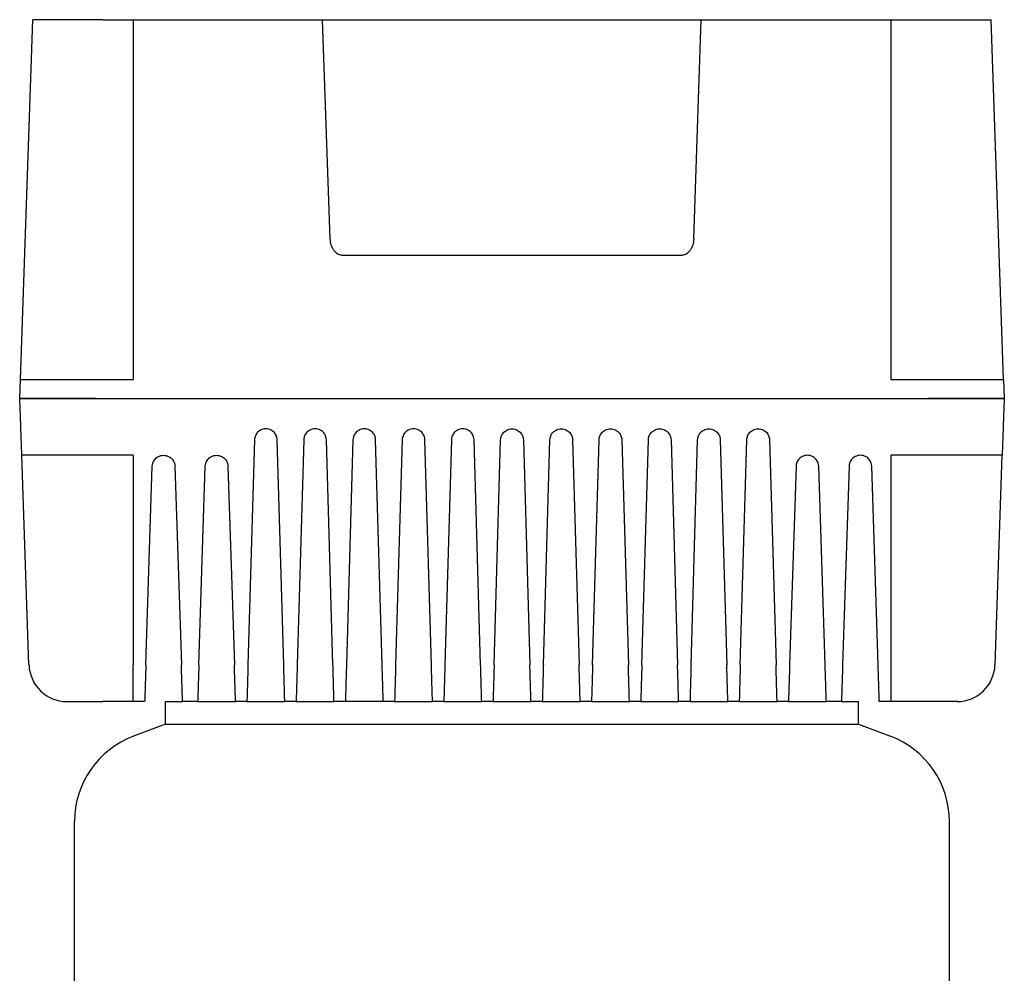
# Model space of a CAD drawing. Header units: millimetres. Extents: x 14 to 2034, y 13 to 1144.
# Tile 4 of 8: x 336 to 596, y 892 to 1144. Entities that reach past the tile are written whole.
import ezdxf

# ---------------------------------------------------------------- set-up
doc = ezdxf.new("R2010")
doc.units = ezdxf.units.MM

msp = doc.modelspace()

# ---------------------------------------------------------------- linework, layer by layer
at = {"color": 7, "linetype": 'Continuous', "lineweight": 25}
for p, q in [((336.54, 1048.87), (339.86, 1143.87)), ((358.36, 1143.87), (339.86, 1143.87)), ((358.36, 1143.87), (366.36, 1143.87)), ((366.36, 1143.87), (366.36, 1048.87)), ((366.36, 1143.87), (416.36, 1143.87)), ((418.39, 1085.99), (416.36, 1143.87)), ((419.29, 1143.87), (513.44, 1143.87)), ((514.34, 1085.99), (516.36, 1143.87)), ((516.36, 1143.87), (566.36, 1143.87)), ((566.36, 1143.87), (566.36, 1048.87)), ((566.36, 1143.87), (574.36, 1143.87)), ((574.36, 1143.87), (592.87, 1143.87)), ((596.19, 1048.87), (592.87, 1143.87)), ((421.46, 1081.7), (511.27, 1081.7)), ((336.36, 1043.87), (336.54, 1048.87)), ((356.53, 1048.87), (366.36, 1048.87)), ((566.36, 1048.87), (576.2, 1048.87)), ((596.19, 1048.87), (596.36, 1043.87)), ((336.89, 1028.87), (336.36, 1043.87)), ((356.35, 1043.87), (576.38, 1043.87)), ((596.36, 1043.87), (595.84, 1028.87)), ((398.37, 1032.96), (396.64, 973.52)), ((406.09, 973.52), (404.36, 1032.96)), ((411.37, 1032.96), (409.64, 973.52)), ((419.09, 973.52), (417.36, 1032.96)), ((424.37, 1032.96), (422.64, 973.52)), ((432.09, 973.52), (430.36, 1032.96)), ((437.37, 1032.96), (435.64, 973.52)), ((445.09, 973.52), (443.36, 1032.96)), ((450.37, 1032.96), (448.64, 973.52)), ((458.09, 973.52), (456.36, 1032.96)), ((461.64, 973.52), (463.37, 1032.96)), ((469.36, 1032.96), (471.09, 973.52)), ((474.64, 973.52), (476.37, 1032.96)), ((482.36, 1032.96), (484.09, 973.52)), ((487.64, 973.52), (489.37, 1032.96)), ((495.36, 1032.96), (497.09, 973.52)), ((500.64, 973.52), (502.37, 1032.96)), ((508.36, 1032.96), (510.09, 973.52)), ((513.64, 973.52), (515.37, 1032.96)), ((521.36, 1032.96), (523.09, 973.52)), ((526.64, 973.52), (528.37, 1032.96)), ((534.36, 1032.96), (536.09, 973.52)), ((338.82, 973.52), (336.89, 1028.87)), ((366.36, 1028.87), (356.88, 1028.87)), ((366.36, 1028.87), (366.36, 973.52)), ((575.85, 1028.87), (566.36, 1028.87)), ((566.36, 1028.87), (566.36, 973.52)), ((593.91, 973.52), (595.84, 1028.87)), ((369.68, 973.52), (371.37, 1025.97)), ((377.36, 1025.97), (379.05, 973.52)), ((383.68, 973.52), (385.37, 1025.97)), ((391.36, 1025.97), (393.05, 973.52)), ((541.37, 1025.97), (539.68, 973.52)), ((549.05, 973.52), (547.36, 1025.97)), ((555.37, 1025.97), (553.68, 973.52)), ((563.05, 973.52), (561.36, 1025.97)), ((366.36, 963.87), (366.36, 973.52)), ((566.36, 973.52), (566.36, 963.87)), ((348.82, 963.87), (358.36, 963.87)), ((366.36, 963.87), (358.36, 963.87)), ((369.36, 963.87), (366.36, 963.87)), ((374.86, 957.87), (374.86, 963.87)), ((374.86, 963.87), (379.36, 963.87)), ((383.36, 963.87), (379.36, 963.87)), ((383.36, 963.87), (393.36, 963.87)), ((396.36, 963.87), (393.36, 963.87)), ((396.36, 963.87), (406.36, 963.87)), ((409.36, 963.87), (406.36, 963.87)), ((409.36, 963.87), (419.36, 963.87)), ((422.36, 963.87), (419.36, 963.87)), ((432.36, 963.87), (422.36, 963.87)), ((435.36, 963.87), (432.36, 963.87)), ((435.36, 963.87), (445.36, 963.87)), ((448.36, 963.87), (445.36, 963.87)), ((448.36, 963.87), (458.36, 963.87)), ((461.36, 963.87), (458.36, 963.87)), ((461.36, 963.87), (471.36, 963.87)), ((474.36, 963.87), (471.36, 963.87)), ((474.36, 963.87), (484.36, 963.87)), ((487.36, 963.87), (484.36, 963.87)), ((487.36, 963.87), (497.36, 963.87)), ((500.36, 963.87), (497.36, 963.87)), ((500.36, 963.87), (510.36, 963.87)), ((513.36, 963.87), (510.36, 963.87)), ((513.36, 963.87), (523.36, 963.87)), ((526.36, 963.87), (523.36, 963.87)), ((526.48, 963.87), (536.36, 963.87)), ((539.36, 963.87), (536.36, 963.87)), ((539.36, 963.87), (549.36, 963.87)), ((553.36, 963.87), (549.36, 963.87)), ((553.36, 963.87), (557.86, 963.87)), ((557.86, 957.87), (557.86, 963.87)), ((566.36, 963.87), (563.36, 963.87)), ((574.36, 963.87), (566.36, 963.87)), ((583.91, 963.87), (574.36, 963.87)), ((374.86, 957.87), (366.44, 954.71)), ((374.86, 957.87), (557.86, 957.87)), ((557.86, 957.87), (566.29, 954.71)), ((350.86, 883.87), (350.86, 932.24)), ((581.86, 883.87), (581.86, 932.24))]:
    msp.add_line(p, q, dxfattribs=at)
for centre, radius, start, end in [((348.82, 973.87), 10, 182, 270), ((583.91, 973.87), 10, 270, 358), ((374.86, 932.24), 24, 110.556, 180), ((557.86, 932.24), 24, 0, 69.444)]:
    msp.add_arc(centre, radius, start, end, dxfattribs=at)
for points, knots in [([(416.36, 1143.87), (416.36, 1143.87), (416.43, 1143.87), (416.71, 1143.87), (416.93, 1143.87), (417.5, 1143.87), (417.85, 1143.87), (418.57, 1143.87), (418.94, 1143.87), (419.29, 1143.87)], [0, 0, 0, 0, 0.25, 0.25, 0.5, 0.5, 0.75, 0.75, 1, 1, 1, 1]), ([(513.44, 1143.87), (513.79, 1143.87), (514.16, 1143.87), (514.88, 1143.87), (515.23, 1143.87), (515.8, 1143.87), (516.02, 1143.87), (516.3, 1143.87), (516.36, 1143.87), (516.36, 1143.87)], [0, 0, 0, 0, 0.25, 0.25, 0.5, 0.5, 0.75, 0.75, 1, 1, 1, 1]), ([(421.46, 1081.7), (421.11, 1081.7), (420.74, 1081.79), (420, 1082.21), (419.64, 1082.53), (419.05, 1083.37), (418.81, 1083.87), (418.49, 1084.93), (418.4, 1085.48), (418.39, 1085.99)], [0, 0, 0, 0, 0.25, 0.25, 0.5, 0.5, 0.75, 0.75, 1, 1, 1, 1]), ([(514.34, 1085.99), (514.33, 1085.48), (514.24, 1084.93), (513.92, 1083.87), (513.68, 1083.37), (513.09, 1082.53), (512.73, 1082.21), (511.99, 1081.79), (511.62, 1081.7), (511.27, 1081.7)], [0, 0, 0, 0, 0.25, 0.25, 0.5, 0.5, 0.75, 0.75, 1, 1, 1, 1]), ([(336.54, 1048.87), (336.54, 1048.87), (336.64, 1048.87), (337.1, 1048.87), (337.46, 1048.87), (338.43, 1048.87), (339.05, 1048.87), (340.54, 1048.87), (341.42, 1048.87), (343.37, 1048.87), (344.44, 1048.87), (346.73, 1048.87), (347.94, 1048.87), (350.4, 1048.87), (351.65, 1048.87), (354.13, 1048.87), (355.35, 1048.87), (356.53, 1048.87)], [0, 0, 0, 0, 0.125, 0.125, 0.25, 0.25, 0.375, 0.375, 0.5, 0.5, 0.625, 0.625, 0.75, 0.75, 0.875, 0.875, 1, 1, 1, 1]), ([(576.2, 1048.87), (577.38, 1048.87), (578.6, 1048.87), (581.08, 1048.87), (582.33, 1048.87), (584.79, 1048.87), (586, 1048.87), (588.28, 1048.87), (589.36, 1048.87), (591.31, 1048.87), (592.19, 1048.87), (593.68, 1048.87), (594.3, 1048.87), (595.27, 1048.87), (595.63, 1048.87), (596.09, 1048.87), (596.19, 1048.87), (596.19, 1048.87)], [0, 0, 0, 0, 0.125, 0.125, 0.25, 0.25, 0.375, 0.375, 0.5, 0.5, 0.625, 0.625, 0.75, 0.75, 0.875, 0.875, 1, 1, 1, 1]), ([(336.36, 1043.87), (336.36, 1043.87), (336.47, 1043.87), (336.93, 1043.87), (337.28, 1043.87), (338.25, 1043.87), (338.88, 1043.87), (340.37, 1043.87), (341.24, 1043.87), (343.19, 1043.87), (344.27, 1043.87), (346.56, 1043.87), (347.76, 1043.87), (350.22, 1043.87), (351.48, 1043.87), (353.95, 1043.87), (355.17, 1043.87), (356.35, 1043.87)], [0, 0, 0, 0, 0.125, 0.125, 0.25, 0.25, 0.375, 0.375, 0.5, 0.5, 0.625, 0.625, 0.75, 0.75, 0.875, 0.875, 1, 1, 1, 1]), ([(356.35, 1043.87), (355.17, 1043.87), (353.95, 1043.87), (351.48, 1043.87), (350.22, 1043.87), (347.76, 1043.87), (346.56, 1043.87), (344.27, 1043.87), (343.19, 1043.87), (341.24, 1043.87), (340.37, 1043.87), (338.88, 1043.87), (338.25, 1043.87), (337.28, 1043.87), (336.93, 1043.87), (336.47, 1043.87), (336.36, 1043.87), (336.36, 1043.87)], [0, 0, 0, 0, 0.125, 0.125, 0.25, 0.25, 0.375, 0.375, 0.5, 0.5, 0.625, 0.625, 0.75, 0.75, 0.875, 0.875, 1, 1, 1, 1]), ([(576.38, 1043.87), (577.56, 1043.87), (578.78, 1043.87), (581.25, 1043.87), (582.51, 1043.87), (584.97, 1043.87), (586.17, 1043.87), (588.46, 1043.87), (589.54, 1043.87), (591.49, 1043.87), (592.36, 1043.87), (593.85, 1043.87), (594.47, 1043.87), (595.45, 1043.87), (595.8, 1043.87), (596.26, 1043.87), (596.36, 1043.87), (596.36, 1043.87)], [0, 0, 0, 0, 0.125, 0.125, 0.25, 0.25, 0.375, 0.375, 0.5, 0.5, 0.625, 0.625, 0.75, 0.75, 0.875, 0.875, 1, 1, 1, 1]), ([(596.36, 1043.87), (596.36, 1043.87), (596.26, 1043.87), (595.8, 1043.87), (595.45, 1043.87), (594.47, 1043.87), (593.85, 1043.87), (592.36, 1043.87), (591.49, 1043.87), (589.54, 1043.87), (588.46, 1043.87), (586.17, 1043.87), (584.97, 1043.87), (582.51, 1043.87), (581.25, 1043.87), (578.78, 1043.87), (577.56, 1043.87), (576.38, 1043.87)], [0, 0, 0, 0, 0.125, 0.125, 0.25, 0.25, 0.375, 0.375, 0.5, 0.5, 0.625, 0.625, 0.75, 0.75, 0.875, 0.875, 1, 1, 1, 1]), ([(404.36, 1032.96), (404.36, 1033.21), (404.32, 1033.49), (404.12, 1034.09), (403.97, 1034.42), (403.48, 1035.04), (403.15, 1035.33), (402.54, 1035.64), (402.31, 1035.73), (401.85, 1035.84), (401.61, 1035.87), (401.12, 1035.87), (400.88, 1035.84), (400.41, 1035.73), (400.19, 1035.64), (399.58, 1035.33), (399.25, 1035.04), (398.76, 1034.42), (398.61, 1034.09), (398.41, 1033.49), (398.37, 1033.21), (398.37, 1032.96)], [0, 0, 0, 0, 0.125, 0.125, 0.25, 0.25, 0.375, 0.375, 0.4375, 0.4375, 0.5, 0.5, 0.5625, 0.5625, 0.625, 0.625, 0.75, 0.75, 0.875, 0.875, 1, 1, 1, 1]), ([(417.36, 1032.96), (417.36, 1033.21), (417.32, 1033.49), (417.12, 1034.09), (416.97, 1034.42), (416.48, 1035.04), (416.15, 1035.33), (415.54, 1035.64), (415.31, 1035.73), (414.85, 1035.84), (414.61, 1035.87), (414.12, 1035.87), (413.88, 1035.84), (413.41, 1035.73), (413.19, 1035.64), (412.58, 1035.33), (412.25, 1035.04), (411.76, 1034.42), (411.61, 1034.09), (411.41, 1033.49), (411.37, 1033.21), (411.37, 1032.96)], [0, 0, 0, 0, 0.125, 0.125, 0.25, 0.25, 0.375, 0.375, 0.4375, 0.4375, 0.5, 0.5, 0.5625, 0.5625, 0.625, 0.625, 0.75, 0.75, 0.875, 0.875, 1, 1, 1, 1]), ([(430.36, 1032.96), (430.36, 1033.21), (430.32, 1033.49), (430.12, 1034.09), (429.97, 1034.42), (429.48, 1035.04), (429.15, 1035.33), (428.54, 1035.64), (428.31, 1035.73), (427.85, 1035.84), (427.61, 1035.87), (427.12, 1035.87), (426.88, 1035.84), (426.41, 1035.73), (426.19, 1035.64), (425.58, 1035.33), (425.25, 1035.04), (424.76, 1034.42), (424.61, 1034.09), (424.41, 1033.49), (424.37, 1033.21), (424.37, 1032.96)], [0, 0, 0, 0, 0.125, 0.125, 0.25, 0.25, 0.375, 0.375, 0.4375, 0.4375, 0.5, 0.5, 0.5625, 0.5625, 0.625, 0.625, 0.75, 0.75, 0.875, 0.875, 1, 1, 1, 1]), ([(443.36, 1032.96), (443.36, 1033.21), (443.32, 1033.49), (443.12, 1034.09), (442.97, 1034.42), (442.48, 1035.04), (442.15, 1035.33), (441.54, 1035.64), (441.31, 1035.73), (440.85, 1035.84), (440.61, 1035.87), (440.12, 1035.87), (439.88, 1035.84), (439.41, 1035.73), (439.19, 1035.64), (438.58, 1035.33), (438.25, 1035.04), (437.76, 1034.42), (437.61, 1034.09), (437.41, 1033.49), (437.37, 1033.21), (437.37, 1032.96)], [0, 0, 0, 0, 0.125, 0.125, 0.25, 0.25, 0.375, 0.375, 0.4375, 0.4375, 0.5, 0.5, 0.5625, 0.5625, 0.625, 0.625, 0.75, 0.75, 0.875, 0.875, 1, 1, 1, 1]), ([(456.36, 1032.96), (456.36, 1033.21), (456.32, 1033.49), (456.12, 1034.09), (455.97, 1034.42), (455.48, 1035.04), (455.15, 1035.33), (454.54, 1035.64), (454.31, 1035.73), (453.85, 1035.84), (453.61, 1035.87), (453.12, 1035.87), (452.88, 1035.84), (452.41, 1035.73), (452.19, 1035.64), (451.58, 1035.33), (451.25, 1035.04), (450.76, 1034.42), (450.61, 1034.09), (450.41, 1033.49), (450.37, 1033.21), (450.37, 1032.96)], [0, 0, 0, 0, 0.125, 0.125, 0.25, 0.25, 0.375, 0.375, 0.4375, 0.4375, 0.5, 0.5, 0.5625, 0.5625, 0.625, 0.625, 0.75, 0.75, 0.875, 0.875, 1, 1, 1, 1]), ([(463.37, 1032.96), (463.37, 1033.21), (463.41, 1033.49), (463.61, 1034.09), (463.76, 1034.42), (464.25, 1035.04), (464.58, 1035.33), (465.19, 1035.64), (465.41, 1035.73), (465.88, 1035.84), (466.12, 1035.87), (466.61, 1035.87), (466.85, 1035.84), (467.31, 1035.73), (467.54, 1035.64), (468.15, 1035.33), (468.48, 1035.04), (468.97, 1034.42), (469.12, 1034.09), (469.32, 1033.49), (469.36, 1033.21), (469.36, 1032.96)], [0, 0, 0, 0, 0.125, 0.125, 0.25, 0.25, 0.375, 0.375, 0.4375, 0.4375, 0.5, 0.5, 0.5625, 0.5625, 0.625, 0.625, 0.75, 0.75, 0.875, 0.875, 1, 1, 1, 1]), ([(476.37, 1032.96), (476.37, 1033.21), (476.41, 1033.49), (476.61, 1034.09), (476.76, 1034.42), (477.25, 1035.04), (477.58, 1035.33), (478.19, 1035.64), (478.41, 1035.73), (478.88, 1035.84), (479.12, 1035.87), (479.61, 1035.87), (479.85, 1035.84), (480.31, 1035.73), (480.54, 1035.64), (481.15, 1035.33), (481.48, 1035.04), (481.97, 1034.42), (482.12, 1034.09), (482.32, 1033.49), (482.36, 1033.21), (482.36, 1032.96)], [0, 0, 0, 0, 0.125, 0.125, 0.25, 0.25, 0.375, 0.375, 0.4375, 0.4375, 0.5, 0.5, 0.5625, 0.5625, 0.625, 0.625, 0.75, 0.75, 0.875, 0.875, 1, 1, 1, 1]), ([(489.37, 1032.96), (489.37, 1033.21), (489.41, 1033.49), (489.61, 1034.09), (489.76, 1034.42), (490.25, 1035.04), (490.58, 1035.33), (491.19, 1035.64), (491.41, 1035.73), (491.88, 1035.84), (492.12, 1035.87), (492.61, 1035.87), (492.85, 1035.84), (493.31, 1035.73), (493.54, 1035.64), (494.15, 1035.33), (494.48, 1035.04), (494.97, 1034.42), (495.12, 1034.09), (495.32, 1033.49), (495.36, 1033.21), (495.36, 1032.96)], [0, 0, 0, 0, 0.125, 0.125, 0.25, 0.25, 0.375, 0.375, 0.4375, 0.4375, 0.5, 0.5, 0.5625, 0.5625, 0.625, 0.625, 0.75, 0.75, 0.875, 0.875, 1, 1, 1, 1]), ([(502.37, 1032.96), (502.37, 1033.21), (502.41, 1033.49), (502.61, 1034.09), (502.76, 1034.42), (503.25, 1035.04), (503.58, 1035.33), (504.19, 1035.64), (504.41, 1035.73), (504.88, 1035.84), (505.12, 1035.87), (505.61, 1035.87), (505.85, 1035.84), (506.31, 1035.73), (506.54, 1035.64), (507.15, 1035.33), (507.48, 1035.04), (507.97, 1034.42), (508.12, 1034.09), (508.32, 1033.49), (508.36, 1033.21), (508.36, 1032.96)], [0, 0, 0, 0, 0.125, 0.125, 0.25, 0.25, 0.375, 0.375, 0.4375, 0.4375, 0.5, 0.5, 0.5625, 0.5625, 0.625, 0.625, 0.75, 0.75, 0.875, 0.875, 1, 1, 1, 1]), ([(515.37, 1032.96), (515.37, 1033.21), (515.41, 1033.49), (515.61, 1034.09), (515.76, 1034.42), (516.25, 1035.04), (516.58, 1035.33), (517.19, 1035.64), (517.41, 1035.73), (517.88, 1035.84), (518.12, 1035.87), (518.61, 1035.87), (518.85, 1035.84), (519.31, 1035.73), (519.54, 1035.64), (520.15, 1035.33), (520.48, 1035.04), (520.97, 1034.42), (521.12, 1034.09), (521.32, 1033.49), (521.36, 1033.21), (521.36, 1032.96)], [0, 0, 0, 0, 0.125, 0.125, 0.25, 0.25, 0.375, 0.375, 0.4375, 0.4375, 0.5, 0.5, 0.5625, 0.5625, 0.625, 0.625, 0.75, 0.75, 0.875, 0.875, 1, 1, 1, 1]), ([(528.37, 1032.96), (528.37, 1033.21), (528.41, 1033.49), (528.61, 1034.09), (528.76, 1034.42), (529.25, 1035.04), (529.58, 1035.33), (530.19, 1035.64), (530.41, 1035.73), (530.88, 1035.84), (531.12, 1035.87), (531.61, 1035.87), (531.85, 1035.84), (532.31, 1035.73), (532.54, 1035.64), (533.15, 1035.33), (533.48, 1035.04), (533.97, 1034.42), (534.12, 1034.09), (534.32, 1033.49), (534.36, 1033.21), (534.36, 1032.96)], [0, 0, 0, 0, 0.125, 0.125, 0.25, 0.25, 0.375, 0.375, 0.4375, 0.4375, 0.5, 0.5, 0.5625, 0.5625, 0.625, 0.625, 0.75, 0.75, 0.875, 0.875, 1, 1, 1, 1]), ([(356.88, 1028.87), (355.7, 1028.87), (354.48, 1028.87), (352, 1028.87), (350.75, 1028.87), (348.29, 1028.87), (347.08, 1028.87), (344.79, 1028.87), (343.72, 1028.87), (341.77, 1028.87), (340.89, 1028.87), (339.4, 1028.87), (338.78, 1028.87), (337.8, 1028.87), (337.45, 1028.87), (336.99, 1028.87), (336.89, 1028.87), (336.89, 1028.87)], [0, 0, 0, 0, 0.125, 0.125, 0.25, 0.25, 0.375, 0.375, 0.5, 0.5, 0.625, 0.625, 0.75, 0.75, 0.875, 0.875, 1, 1, 1, 1]), ([(371.37, 1025.97), (371.37, 1026.22), (371.41, 1026.5), (371.61, 1027.1), (371.77, 1027.42), (372.25, 1028.04), (372.59, 1028.33), (373.2, 1028.64), (373.42, 1028.73), (373.88, 1028.84), (374.12, 1028.87), (374.61, 1028.87), (374.85, 1028.84), (375.31, 1028.73), (375.53, 1028.64), (376.14, 1028.33), (376.47, 1028.04), (376.96, 1027.42), (377.12, 1027.1), (377.32, 1026.5), (377.35, 1026.22), (377.36, 1025.97)], [0, 0, 0, 0, 0.125, 0.125, 0.25, 0.25, 0.375, 0.375, 0.4375, 0.4375, 0.5, 0.5, 0.5625, 0.5625, 0.625, 0.625, 0.75, 0.75, 0.875, 0.875, 1, 1, 1, 1]), ([(385.37, 1025.97), (385.37, 1026.22), (385.41, 1026.5), (385.61, 1027.1), (385.77, 1027.42), (386.25, 1028.04), (386.59, 1028.33), (387.2, 1028.64), (387.42, 1028.73), (387.88, 1028.84), (388.12, 1028.87), (388.61, 1028.87), (388.85, 1028.84), (389.31, 1028.73), (389.53, 1028.64), (390.14, 1028.33), (390.47, 1028.04), (390.96, 1027.42), (391.12, 1027.1), (391.32, 1026.5), (391.35, 1026.22), (391.36, 1025.97)], [0, 0, 0, 0, 0.125, 0.125, 0.25, 0.25, 0.375, 0.375, 0.4375, 0.4375, 0.5, 0.5, 0.5625, 0.5625, 0.625, 0.625, 0.75, 0.75, 0.875, 0.875, 1, 1, 1, 1]), ([(547.36, 1025.97), (547.35, 1026.22), (547.32, 1026.5), (547.12, 1027.1), (546.96, 1027.42), (546.47, 1028.04), (546.14, 1028.33), (545.53, 1028.64), (545.31, 1028.73), (544.85, 1028.84), (544.61, 1028.87), (544.12, 1028.87), (543.88, 1028.84), (543.42, 1028.73), (543.2, 1028.64), (542.59, 1028.33), (542.25, 1028.04), (541.77, 1027.42), (541.61, 1027.1), (541.41, 1026.5), (541.37, 1026.22), (541.37, 1025.97)], [0, 0, 0, 0, 0.125, 0.125, 0.25, 0.25, 0.375, 0.375, 0.4375, 0.4375, 0.5, 0.5, 0.5625, 0.5625, 0.625, 0.625, 0.75, 0.75, 0.875, 0.875, 1, 1, 1, 1]), ([(561.36, 1025.97), (561.35, 1026.22), (561.32, 1026.5), (561.12, 1027.1), (560.96, 1027.42), (560.47, 1028.04), (560.14, 1028.33), (559.53, 1028.64), (559.31, 1028.73), (558.85, 1028.84), (558.61, 1028.87), (558.12, 1028.87), (557.88, 1028.84), (557.42, 1028.73), (557.2, 1028.64), (556.59, 1028.33), (556.25, 1028.04), (555.77, 1027.42), (555.61, 1027.1), (555.41, 1026.5), (555.37, 1026.22), (555.37, 1025.97)], [0, 0, 0, 0, 0.125, 0.125, 0.25, 0.25, 0.375, 0.375, 0.4375, 0.4375, 0.5, 0.5, 0.5625, 0.5625, 0.625, 0.625, 0.75, 0.75, 0.875, 0.875, 1, 1, 1, 1]), ([(595.84, 1028.87), (595.84, 1028.87), (595.74, 1028.87), (595.28, 1028.87), (594.92, 1028.87), (593.95, 1028.87), (593.33, 1028.87), (591.84, 1028.87), (590.96, 1028.87), (589.01, 1028.87), (587.94, 1028.87), (585.65, 1028.87), (584.44, 1028.87), (581.98, 1028.87), (580.73, 1028.87), (578.25, 1028.87), (577.03, 1028.87), (575.85, 1028.87)], [0, 0, 0, 0, 0.125, 0.125, 0.25, 0.25, 0.375, 0.375, 0.5, 0.5, 0.625, 0.625, 0.75, 0.75, 0.875, 0.875, 1, 1, 1, 1]), ([(369.68, 973.52), (369.66, 972.94), (369.64, 972.35), (369.6, 971.14), (369.58, 970.53), (369.54, 969.34), (369.52, 968.76), (369.49, 967.66), (369.47, 967.15), (369.44, 966.21), (369.43, 965.79), (369.4, 965.08), (369.39, 964.78), (369.38, 964.31), (369.37, 964.14), (369.37, 963.92), (369.36, 963.87), (369.36, 963.87)], [0, 0, 0, 0, 0.125, 0.125, 0.25, 0.25, 0.375, 0.375, 0.5, 0.5, 0.625, 0.625, 0.75, 0.75, 0.875, 0.875, 1, 1, 1, 1]), ([(379.36, 963.87), (379.36, 963.87), (379.36, 963.92), (379.36, 964.14), (379.35, 964.31), (379.34, 964.78), (379.33, 965.08), (379.3, 965.79), (379.29, 966.21), (379.26, 967.15), (379.24, 967.66), (379.21, 968.76), (379.19, 969.34), (379.15, 970.53), (379.13, 971.14), (379.09, 972.35), (379.07, 972.94), (379.05, 973.52)], [0, 0, 0, 0, 0.125, 0.125, 0.25, 0.25, 0.375, 0.375, 0.5, 0.5, 0.625, 0.625, 0.75, 0.75, 0.875, 0.875, 1, 1, 1, 1]), ([(383.68, 973.52), (383.66, 972.94), (383.64, 972.35), (383.6, 971.14), (383.58, 970.53), (383.54, 969.34), (383.52, 968.76), (383.49, 967.66), (383.47, 967.15), (383.44, 966.21), (383.43, 965.79), (383.4, 965.08), (383.39, 964.78), (383.38, 964.31), (383.37, 964.14), (383.37, 963.92), (383.36, 963.87), (383.36, 963.87)], [0, 0, 0, 0, 0.125, 0.125, 0.25, 0.25, 0.375, 0.375, 0.5, 0.5, 0.625, 0.625, 0.75, 0.75, 0.875, 0.875, 1, 1, 1, 1]), ([(393.36, 963.87), (393.36, 963.87), (393.36, 963.92), (393.36, 964.14), (393.35, 964.31), (393.34, 964.78), (393.33, 965.08), (393.3, 965.79), (393.29, 966.21), (393.26, 967.15), (393.24, 967.66), (393.21, 968.76), (393.19, 969.34), (393.15, 970.53), (393.13, 971.14), (393.09, 972.35), (393.07, 972.94), (393.05, 973.52)], [0, 0, 0, 0, 0.125, 0.125, 0.25, 0.25, 0.375, 0.375, 0.5, 0.5, 0.625, 0.625, 0.75, 0.75, 0.875, 0.875, 1, 1, 1, 1]), ([(396.64, 973.52), (396.63, 972.94), (396.61, 972.35), (396.58, 971.14), (396.56, 970.53), (396.52, 969.34), (396.51, 968.76), (396.47, 967.66), (396.46, 967.15), (396.43, 966.21), (396.42, 965.79), (396.4, 965.08), (396.39, 964.78), (396.38, 964.31), (396.37, 964.14), (396.37, 963.92), (396.36, 963.87), (396.36, 963.87)], [0, 0, 0, 0, 0.125, 0.125, 0.25, 0.25, 0.375, 0.375, 0.5, 0.5, 0.625, 0.625, 0.75, 0.75, 0.875, 0.875, 1, 1, 1, 1]), ([(406.36, 963.87), (406.36, 963.87), (406.36, 963.92), (406.36, 964.14), (406.35, 964.31), (406.34, 964.78), (406.33, 965.08), (406.31, 965.79), (406.3, 966.21), (406.27, 967.15), (406.25, 967.66), (406.22, 968.76), (406.21, 969.34), (406.17, 970.53), (406.15, 971.14), (406.12, 972.35), (406.1, 972.94), (406.09, 973.52)], [0, 0, 0, 0, 0.125, 0.125, 0.25, 0.25, 0.375, 0.375, 0.5, 0.5, 0.625, 0.625, 0.75, 0.75, 0.875, 0.875, 1, 1, 1, 1]), ([(409.64, 973.52), (409.63, 972.94), (409.61, 972.35), (409.58, 971.14), (409.56, 970.53), (409.52, 969.34), (409.51, 968.76), (409.47, 967.66), (409.46, 967.15), (409.43, 966.21), (409.42, 965.79), (409.4, 965.08), (409.39, 964.78), (409.38, 964.31), (409.37, 964.14), (409.37, 963.92), (409.36, 963.87), (409.36, 963.87)], [0, 0, 0, 0, 0.125, 0.125, 0.25, 0.25, 0.375, 0.375, 0.5, 0.5, 0.625, 0.625, 0.75, 0.75, 0.875, 0.875, 1, 1, 1, 1]), ([(419.36, 963.87), (419.36, 963.87), (419.36, 963.92), (419.36, 964.14), (419.35, 964.31), (419.34, 964.78), (419.33, 965.08), (419.31, 965.79), (419.3, 966.21), (419.27, 967.15), (419.25, 967.66), (419.22, 968.76), (419.21, 969.34), (419.17, 970.53), (419.15, 971.14), (419.12, 972.35), (419.1, 972.94), (419.09, 973.52)], [0, 0, 0, 0, 0.125, 0.125, 0.25, 0.25, 0.375, 0.375, 0.5, 0.5, 0.625, 0.625, 0.75, 0.75, 0.875, 0.875, 1, 1, 1, 1]), ([(422.64, 973.52), (422.63, 972.94), (422.61, 972.35), (422.58, 971.14), (422.56, 970.53), (422.52, 969.34), (422.51, 968.76), (422.47, 967.66), (422.46, 967.15), (422.43, 966.21), (422.42, 965.79), (422.4, 965.08), (422.39, 964.78), (422.38, 964.31), (422.37, 964.14), (422.37, 963.92), (422.36, 963.87), (422.36, 963.87)], [0, 0, 0, 0, 0.125, 0.125, 0.25, 0.25, 0.375, 0.375, 0.5, 0.5, 0.625, 0.625, 0.75, 0.75, 0.875, 0.875, 1, 1, 1, 1]), ([(432.36, 963.87), (432.36, 963.87), (432.36, 963.92), (432.36, 964.14), (432.35, 964.31), (432.34, 964.78), (432.33, 965.08), (432.31, 965.79), (432.3, 966.21), (432.27, 967.15), (432.25, 967.66), (432.22, 968.76), (432.21, 969.34), (432.17, 970.53), (432.15, 971.14), (432.12, 972.35), (432.1, 972.94), (432.09, 973.52)], [0, 0, 0, 0, 0.125, 0.125, 0.25, 0.25, 0.375, 0.375, 0.5, 0.5, 0.625, 0.625, 0.75, 0.75, 0.875, 0.875, 1, 1, 1, 1]), ([(435.64, 973.52), (435.63, 972.94), (435.61, 972.35), (435.58, 971.14), (435.56, 970.53), (435.52, 969.34), (435.51, 968.76), (435.47, 967.66), (435.46, 967.15), (435.43, 966.21), (435.42, 965.79), (435.4, 965.08), (435.39, 964.78), (435.38, 964.31), (435.37, 964.14), (435.37, 963.92), (435.36, 963.87), (435.36, 963.87)], [0, 0, 0, 0, 0.125, 0.125, 0.25, 0.25, 0.375, 0.375, 0.5, 0.5, 0.625, 0.625, 0.75, 0.75, 0.875, 0.875, 1, 1, 1, 1]), ([(445.36, 963.87), (445.36, 963.87), (445.36, 963.92), (445.36, 964.14), (445.35, 964.31), (445.34, 964.78), (445.33, 965.08), (445.31, 965.79), (445.3, 966.21), (445.27, 967.15), (445.25, 967.66), (445.22, 968.76), (445.21, 969.34), (445.17, 970.53), (445.15, 971.14), (445.12, 972.35), (445.1, 972.94), (445.09, 973.52)], [0, 0, 0, 0, 0.125, 0.125, 0.25, 0.25, 0.375, 0.375, 0.5, 0.5, 0.625, 0.625, 0.75, 0.75, 0.875, 0.875, 1, 1, 1, 1]), ([(448.64, 973.52), (448.63, 972.94), (448.61, 972.35), (448.58, 971.14), (448.56, 970.53), (448.52, 969.34), (448.51, 968.76), (448.47, 967.66), (448.46, 967.15), (448.43, 966.21), (448.42, 965.79), (448.4, 965.08), (448.39, 964.78), (448.38, 964.31), (448.37, 964.14), (448.37, 963.92), (448.36, 963.87), (448.36, 963.87)], [0, 0, 0, 0, 0.125, 0.125, 0.25, 0.25, 0.375, 0.375, 0.5, 0.5, 0.625, 0.625, 0.75, 0.75, 0.875, 0.875, 1, 1, 1, 1]), ([(458.36, 963.87), (458.36, 963.87), (458.36, 963.92), (458.36, 964.14), (458.35, 964.31), (458.34, 964.78), (458.33, 965.08), (458.31, 965.79), (458.3, 966.21), (458.27, 967.15), (458.25, 967.66), (458.22, 968.76), (458.21, 969.34), (458.17, 970.53), (458.15, 971.14), (458.12, 972.35), (458.1, 972.94), (458.09, 973.52)], [0, 0, 0, 0, 0.125, 0.125, 0.25, 0.25, 0.375, 0.375, 0.5, 0.5, 0.625, 0.625, 0.75, 0.75, 0.875, 0.875, 1, 1, 1, 1]), ([(461.64, 973.52), (461.63, 972.94), (461.61, 972.35), (461.58, 971.14), (461.56, 970.53), (461.52, 969.34), (461.51, 968.76), (461.47, 967.66), (461.46, 967.15), (461.43, 966.21), (461.42, 965.79), (461.4, 965.08), (461.39, 964.78), (461.38, 964.31), (461.37, 964.14), (461.37, 963.92), (461.36, 963.87), (461.36, 963.87)], [0, 0, 0, 0, 0.125, 0.125, 0.25, 0.25, 0.375, 0.375, 0.5, 0.5, 0.625, 0.625, 0.75, 0.75, 0.875, 0.875, 1, 1, 1, 1]), ([(471.36, 963.87), (471.36, 963.87), (471.36, 963.92), (471.36, 964.14), (471.35, 964.31), (471.34, 964.78), (471.33, 965.08), (471.31, 965.79), (471.3, 966.21), (471.27, 967.15), (471.25, 967.66), (471.22, 968.76), (471.21, 969.34), (471.17, 970.53), (471.15, 971.14), (471.12, 972.35), (471.1, 972.94), (471.09, 973.52)], [0, 0, 0, 0, 0.125, 0.125, 0.25, 0.25, 0.375, 0.375, 0.5, 0.5, 0.625, 0.625, 0.75, 0.75, 0.875, 0.875, 1, 1, 1, 1]), ([(474.64, 973.52), (474.63, 972.94), (474.61, 972.35), (474.58, 971.14), (474.56, 970.53), (474.52, 969.34), (474.51, 968.76), (474.47, 967.66), (474.46, 967.15), (474.43, 966.21), (474.42, 965.79), (474.4, 965.08), (474.39, 964.78), (474.38, 964.31), (474.37, 964.14), (474.37, 963.92), (474.36, 963.87), (474.36, 963.87)], [0, 0, 0, 0, 0.125, 0.125, 0.25, 0.25, 0.375, 0.375, 0.5, 0.5, 0.625, 0.625, 0.75, 0.75, 0.875, 0.875, 1, 1, 1, 1]), ([(484.36, 963.87), (484.36, 963.87), (484.36, 963.92), (484.36, 964.14), (484.35, 964.31), (484.34, 964.78), (484.33, 965.08), (484.31, 965.79), (484.3, 966.21), (484.27, 967.15), (484.25, 967.66), (484.22, 968.76), (484.21, 969.34), (484.17, 970.53), (484.15, 971.14), (484.12, 972.35), (484.1, 972.94), (484.09, 973.52)], [0, 0, 0, 0, 0.125, 0.125, 0.25, 0.25, 0.375, 0.375, 0.5, 0.5, 0.625, 0.625, 0.75, 0.75, 0.875, 0.875, 1, 1, 1, 1]), ([(487.64, 973.52), (487.63, 972.94), (487.61, 972.35), (487.58, 971.14), (487.56, 970.53), (487.52, 969.34), (487.51, 968.76), (487.47, 967.66), (487.46, 967.15), (487.43, 966.21), (487.42, 965.79), (487.4, 965.08), (487.39, 964.78), (487.38, 964.31), (487.37, 964.14), (487.37, 963.92), (487.36, 963.87), (487.36, 963.87)], [0, 0, 0, 0, 0.125, 0.125, 0.25, 0.25, 0.375, 0.375, 0.5, 0.5, 0.625, 0.625, 0.75, 0.75, 0.875, 0.875, 1, 1, 1, 1]), ([(497.36, 963.87), (497.36, 963.87), (497.36, 963.92), (497.36, 964.14), (497.35, 964.31), (497.34, 964.78), (497.33, 965.08), (497.31, 965.79), (497.3, 966.21), (497.27, 967.15), (497.25, 967.66), (497.22, 968.76), (497.21, 969.34), (497.17, 970.53), (497.15, 971.14), (497.12, 972.35), (497.1, 972.94), (497.09, 973.52)], [0, 0, 0, 0, 0.125, 0.125, 0.25, 0.25, 0.375, 0.375, 0.5, 0.5, 0.625, 0.625, 0.75, 0.75, 0.875, 0.875, 1, 1, 1, 1]), ([(500.64, 973.52), (500.63, 972.94), (500.61, 972.35), (500.58, 971.14), (500.56, 970.53), (500.52, 969.34), (500.51, 968.76), (500.47, 967.66), (500.46, 967.15), (500.43, 966.21), (500.42, 965.79), (500.4, 965.08), (500.39, 964.78), (500.38, 964.31), (500.37, 964.14), (500.37, 963.92), (500.36, 963.87), (500.36, 963.87)], [0, 0, 0, 0, 0.125, 0.125, 0.25, 0.25, 0.375, 0.375, 0.5, 0.5, 0.625, 0.625, 0.75, 0.75, 0.875, 0.875, 1, 1, 1, 1]), ([(510.36, 963.87), (510.36, 963.87), (510.36, 963.92), (510.36, 964.14), (510.35, 964.31), (510.34, 964.78), (510.33, 965.08), (510.31, 965.79), (510.3, 966.21), (510.27, 967.15), (510.25, 967.66), (510.22, 968.76), (510.21, 969.34), (510.17, 970.53), (510.15, 971.14), (510.12, 972.35), (510.1, 972.94), (510.09, 973.52)], [0, 0, 0, 0, 0.125, 0.125, 0.25, 0.25, 0.375, 0.375, 0.5, 0.5, 0.625, 0.625, 0.75, 0.75, 0.875, 0.875, 1, 1, 1, 1]), ([(513.64, 973.52), (513.63, 972.94), (513.61, 972.35), (513.58, 971.14), (513.56, 970.53), (513.52, 969.34), (513.51, 968.76), (513.47, 967.66), (513.46, 967.15), (513.43, 966.21), (513.42, 965.79), (513.4, 965.08), (513.39, 964.78), (513.38, 964.31), (513.37, 964.14), (513.37, 963.92), (513.36, 963.87), (513.36, 963.87)], [0, 0, 0, 0, 0.125, 0.125, 0.25, 0.25, 0.375, 0.375, 0.5, 0.5, 0.625, 0.625, 0.75, 0.75, 0.875, 0.875, 1, 1, 1, 1]), ([(523.36, 963.87), (523.36, 963.87), (523.36, 963.92), (523.36, 964.14), (523.35, 964.31), (523.34, 964.78), (523.33, 965.08), (523.31, 965.79), (523.3, 966.21), (523.27, 967.15), (523.25, 967.66), (523.22, 968.76), (523.21, 969.34), (523.17, 970.53), (523.15, 971.14), (523.12, 972.35), (523.1, 972.94), (523.09, 973.52)], [0, 0, 0, 0, 0.125, 0.125, 0.25, 0.25, 0.375, 0.375, 0.5, 0.5, 0.625, 0.625, 0.75, 0.75, 0.875, 0.875, 1, 1, 1, 1]), ([(526.64, 973.52), (526.63, 972.94), (526.61, 972.35), (526.58, 971.14), (526.56, 970.53), (526.52, 969.34), (526.51, 968.76), (526.47, 967.66), (526.46, 967.15), (526.43, 966.21), (526.42, 965.79), (526.4, 965.08), (526.39, 964.78), (526.38, 964.31), (526.37, 964.14), (526.37, 963.92), (526.36, 963.87), (526.36, 963.87)], [0, 0, 0, 0, 0.125, 0.125, 0.25, 0.25, 0.375, 0.375, 0.5, 0.5, 0.625, 0.625, 0.75, 0.75, 0.875, 0.875, 1, 1, 1, 1]), ([(536.36, 963.87), (536.36, 963.87), (536.36, 963.92), (536.36, 964.14), (536.35, 964.31), (536.34, 964.78), (536.33, 965.08), (536.31, 965.79), (536.3, 966.21), (536.27, 967.15), (536.25, 967.66), (536.22, 968.76), (536.21, 969.34), (536.17, 970.53), (536.15, 971.14), (536.12, 972.35), (536.1, 972.94), (536.09, 973.52)], [0, 0, 0, 0, 0.125, 0.125, 0.25, 0.25, 0.375, 0.375, 0.5, 0.5, 0.625, 0.625, 0.75, 0.75, 0.875, 0.875, 1, 1, 1, 1]), ([(539.68, 973.52), (539.66, 972.94), (539.64, 972.35), (539.6, 971.14), (539.58, 970.53), (539.54, 969.34), (539.52, 968.76), (539.49, 967.66), (539.47, 967.15), (539.44, 966.21), (539.43, 965.79), (539.4, 965.08), (539.39, 964.78), (539.38, 964.31), (539.37, 964.14), (539.37, 963.92), (539.36, 963.87), (539.36, 963.87)], [0, 0, 0, 0, 0.125, 0.125, 0.25, 0.25, 0.375, 0.375, 0.5, 0.5, 0.625, 0.625, 0.75, 0.75, 0.875, 0.875, 1, 1, 1, 1]), ([(549.36, 963.87), (549.36, 963.87), (549.36, 963.92), (549.36, 964.14), (549.35, 964.31), (549.34, 964.78), (549.33, 965.08), (549.3, 965.79), (549.29, 966.21), (549.26, 967.15), (549.24, 967.66), (549.21, 968.76), (549.19, 969.34), (549.15, 970.53), (549.13, 971.14), (549.09, 972.35), (549.07, 972.94), (549.05, 973.52)], [0, 0, 0, 0, 0.125, 0.125, 0.25, 0.25, 0.375, 0.375, 0.5, 0.5, 0.625, 0.625, 0.75, 0.75, 0.875, 0.875, 1, 1, 1, 1]), ([(553.68, 973.52), (553.66, 972.94), (553.64, 972.35), (553.6, 971.14), (553.58, 970.53), (553.54, 969.34), (553.52, 968.76), (553.49, 967.66), (553.47, 967.15), (553.44, 966.21), (553.43, 965.79), (553.4, 965.08), (553.39, 964.78), (553.38, 964.31), (553.37, 964.14), (553.37, 963.92), (553.36, 963.87), (553.36, 963.87)], [0, 0, 0, 0, 0.125, 0.125, 0.25, 0.25, 0.375, 0.375, 0.5, 0.5, 0.625, 0.625, 0.75, 0.75, 0.875, 0.875, 1, 1, 1, 1]), ([(563.36, 963.87), (563.36, 963.87), (563.36, 963.92), (563.36, 964.14), (563.35, 964.31), (563.34, 964.78), (563.33, 965.08), (563.3, 965.79), (563.29, 966.21), (563.26, 967.15), (563.24, 967.66), (563.21, 968.76), (563.19, 969.34), (563.15, 970.53), (563.13, 971.14), (563.09, 972.35), (563.07, 972.94), (563.05, 973.52)], [0, 0, 0, 0, 0.125, 0.125, 0.25, 0.25, 0.375, 0.375, 0.5, 0.5, 0.625, 0.625, 0.75, 0.75, 0.875, 0.875, 1, 1, 1, 1])]:
    msp.add_open_spline(points, degree=3, knots=knots, dxfattribs=at)

doc.saveas('drawing.dxf')
